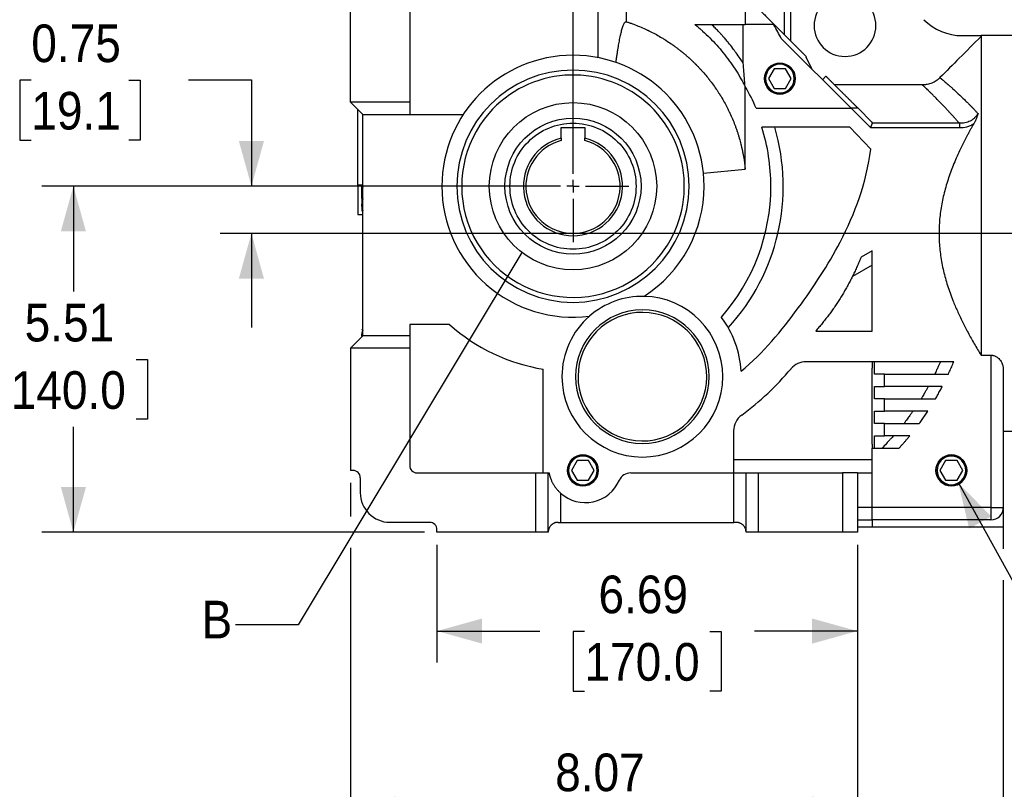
# Model space of a CAD drawing. Header units: inches. Extents: x 0 to 68, y 0 to 44.
# Tile 14 of 18: x 27.2 to 42.9, y 25.2 to 37.5. Entities that reach past the tile are written whole.
import ezdxf

# ---------------------------------------------------------------- set-up
doc = ezdxf.new("R2010")
doc.units = ezdxf.units.IN
doc.header["$LTSCALE"] = 4
doc.header["$MEASUREMENT"] = 0
doc.linetypes.add('SLD-Center', pattern=[0.75, 0.6, -0.05, 0.05, -0.05])
doc.linetypes.add('SLD-Solid', pattern=[0])
doc.layers.add('CENTER', color=40, linetype='SLD-Center')
doc.layers.add('DIMENSIONS', color=140, linetype='SLD-Solid', lineweight=25)
doc.layers.add('TEXT', color=140, linetype='SLD-Solid', lineweight=25)
doc.styles.add('SLDTEXTSTYLE0', font='GOTHIC.TTF', dxfattribs={"width": 0.913})
doc.styles.get("Standard").update_dxf_attribs({"font": 'GOTHIC.TTF'})
doc.dimstyles.new('SLDDIMSTYLE0', dxfattribs={"dimtxt": 0.6, "dimasz": 0.72, "dimexe": 0, "dimexo": 0.0625, "dimgap": 0.15, "dimtad": 0, "dimtih": 1, "dimtoh": 1, "dimrnd": 1e-09, "dimzin": 12, "dimdsep": 46, "dimtxsty": 'SLDTEXTSTYLE0', "dimsah": 1, "dimcen": 0.09, "dimadec": 0, "dimazin": 3, "dimtfac": 1, "dimtofl": 0, "dimtmove": 0, "dimatfit": 3, "dimfxl": 0, "dimfrac": 2, "dimtolj": 1, "dimtzin": 12, "dimarcsym": 0})
doc.dimstyles.new('SLDDIMSTYLE4', dxfattribs={"dimtxt": 0.6, "dimasz": 0.72, "dimexe": 0, "dimexo": 0.0625, "dimgap": 0.15, "dimtad": 0, "dimtih": 1, "dimtoh": 1, "dimrnd": 1e-09, "dimdsep": 46, "dimtxsty": 'SLDTEXTSTYLE0', "dimsah": 1, "dimcen": 0.09, "dimadec": 0, "dimazin": 2, "dimtfac": 1, "dimtmove": 0, "dimatfit": 0, "dimfxl": 0, "dimfrac": 2, "dimtolj": 1, "dimtzin": 12, "dimarcsym": 0})
doc.dimstyles.new('SLDDIMSTYLE5', dxfattribs={"dimtxt": 0.6, "dimasz": 0.72, "dimexe": 0, "dimexo": 0.0625, "dimgap": 0.15, "dimtad": 0, "dimtih": 1, "dimtoh": 1, "dimrnd": 1e-09, "dimzin": 12, "dimdsep": 46, "dimtxsty": 'SLDTEXTSTYLE0', "dimsah": 1, "dimcen": 0, "dimadec": 0, "dimazin": 3, "dimtfac": 1, "dimtofl": 0, "dimtmove": 0, "dimatfit": 3, "dimfxl": 0, "dimfrac": 2, "dimtolj": 1, "dimtzin": 12, "dimarcsym": 0})
doc.dimstyles.new('SLDDIMSTYLE6', dxfattribs={"dimtxt": 0.18, "dimasz": 0.72, "dimexe": 0, "dimexo": 0.0625, "dimgap": 0, "dimtad": 0, "dimtih": 1, "dimtoh": 1, "dimdec": 0, "dimrnd": 1e-09, "dimzin": 0, "dimdsep": 46, "dimtxsty": 'Standard', "dimblk1": 'NONE', "dimblk2": 'NONE', "dimsah": 1, "dimcen": 0.09, "dimadec": 0, "dimazin": 0, "dimtfac": 0.72, "dimtdec": 0, "dimtofl": 0, "dimtmove": 0, "dimatfit": 3, "dimldrblk": 'NONE', "dimfxl": 0, "dimfrac": 2, "dimtolj": 1, "dimtzin": 0, "dimarcsym": 0})

# ---------------------------------------------------------------- blocks, each defined once
blk = doc.blocks.new('_D_7')
at = {"layer": 'DIMENSIONS'}
for p, q in [((27.369, 36.534), (27.186, 36.534)), ((27.186, 36.534), (27.186, 35.581)), ((28.921, 36.534), (29.104, 36.534)), ((29.104, 36.534), (29.104, 35.581)), ((29.873, 36.538), (30.873, 36.538)), ((30.873, 36.538), (30.873, 34.845)), ((27.186, 35.581), (27.369, 35.581)), ((29.104, 35.581), (28.921, 35.581)), ((35.792, 34.845), (30.373, 34.845)), ((43.945, 34.094), (30.373, 34.094)), ((30.873, 34.094), (30.873, 32.594))]:
    blk.add_line(p, q, dxfattribs=at)
for points in [[(30.873, 34.845), (31.073, 35.565), (30.673, 35.565)], [(30.873, 34.094), (30.673, 33.374), (31.073, 33.374)]]:
    blk.add_solid(points, dxfattribs=at)
at = {"layer": 'DIMENSIONS', "char_height": 0.6, "attachment_point": 1, "style": 'SLDTEXTSTYLE0'}
for s, insert in [('0.75', (27.369, 37.422)), ('19.1', (27.369, 36.348))]:
    blk.add_mtext(s, dxfattribs=dict(at, insert=insert))
blk = doc.blocks.new('_D_8')
at = {"layer": 'DIMENSIONS'}
for p, q in [((35.792, 34.845), (27.539, 34.845)), ((28.039, 34.845), (28.039, 33.168)), ((27.041, 32.084), (26.859, 32.084)), ((26.859, 32.084), (26.859, 31.132)), ((29.036, 32.084), (29.219, 32.084)), ((29.219, 32.084), (29.219, 31.132)), ((26.859, 31.132), (27.041, 31.132)), ((29.219, 31.132), (29.036, 31.132)), ((28.039, 29.333), (28.039, 31.01)), ((33.626, 29.333), (27.539, 29.333))]:
    blk.add_line(p, q, dxfattribs=at)
for points in [[(28.039, 34.845), (27.839, 34.125), (28.239, 34.125)], [(28.039, 29.333), (28.239, 30.053), (27.839, 30.053)]]:
    blk.add_solid(points, dxfattribs=at)
at = {"layer": 'DIMENSIONS', "char_height": 0.6, "attachment_point": 1, "style": 'SLDTEXTSTYLE0'}
for s, insert in [('5.51', (27.263, 32.972)), ('140.0', (27.041, 31.898))]:
    blk.add_mtext(s, dxfattribs=dict(at, insert=insert))
blk = doc.blocks.new('_D_9')
at = {"layer": 'DIMENSIONS'}
for p, q in [((33.826, 29.133), (33.826, 27.258)), ((40.519, 29.133), (40.519, 27.258)), ((33.826, 27.758), (35.466, 27.758)), ((36.175, 27.753), (35.992, 27.753)), ((35.992, 27.753), (35.992, 26.801)), ((38.17, 27.753), (38.353, 27.753)), ((38.353, 27.753), (38.353, 26.801)), ((40.519, 27.758), (38.879, 27.758)), ((35.992, 26.801), (36.175, 26.801)), ((38.353, 26.801), (38.17, 26.801))]:
    blk.add_line(p, q, dxfattribs=at)
for points in [[(33.826, 27.758), (34.546, 27.558), (34.546, 27.958)], [(40.519, 27.758), (39.799, 27.958), (39.799, 27.558)]]:
    blk.add_solid(points, dxfattribs=at)
at = {"layer": 'DIMENSIONS', "char_height": 0.6, "attachment_point": 1, "style": 'SLDTEXTSTYLE0'}
for s, insert in [('6.69', (36.397, 28.642)), ('170.0', (36.175, 27.567))]:
    blk.add_mtext(s, dxfattribs=dict(at, insert=insert))
blk = doc.blocks.new('_D_10')
at = {"layer": 'DIMENSIONS'}
for p, q in [((32.448, 30.117), (32.448, 29.583)), ((32.448, 29.083), (32.448, 24.423)), ((40.519, 29.133), (40.519, 24.423)), ((32.448, 24.923), (34.777, 24.923)), ((40.519, 24.923), (38.19, 24.923)), ((35.486, 24.919), (35.303, 24.919)), ((35.303, 24.919), (35.303, 23.966)), ((37.481, 24.919), (37.664, 24.919)), ((37.664, 24.919), (37.664, 23.966)), ((35.303, 23.966), (35.486, 23.966)), ((37.664, 23.966), (37.481, 23.966))]:
    blk.add_line(p, q, dxfattribs=at)
for points in [[(32.448, 24.923), (33.168, 24.723), (33.168, 25.123)], [(40.519, 24.923), (39.799, 25.123), (39.799, 24.723)]]:
    blk.add_solid(points, dxfattribs=at)
at = {"layer": 'DIMENSIONS', "char_height": 0.6, "attachment_point": 1, "style": 'SLDTEXTSTYLE0'}
for s, insert in [('8.07', (35.708, 25.807)), ('205.0', (35.486, 24.733))]:
    blk.add_mtext(s, dxfattribs=dict(at, insert=insert))
blk = doc.blocks.new('_D_11')
at = {"layer": 'DIMENSIONS'}
for p, q in [((32.448, 30.117), (32.448, 29.583)), ((42.842, 29.527), (42.842, 29.07)), ((32.448, 29.083), (32.448, 22.024)), ((42.842, 28.57), (42.842, 22.024)), ((32.448, 22.524), (35.939, 22.524)), ((36.648, 22.519), (36.465, 22.519)), ((36.465, 22.519), (36.465, 21.567)), ((38.643, 22.519), (38.825, 22.519)), ((38.825, 22.519), (38.825, 21.567)), ((42.842, 22.524), (39.352, 22.524)), ((36.465, 21.567), (36.648, 21.567)), ((38.825, 21.567), (38.643, 21.567))]:
    blk.add_line(p, q, dxfattribs=at)
for points in [[(32.448, 22.524), (33.168, 22.324), (33.168, 22.724)], [(42.842, 22.524), (42.122, 22.724), (42.122, 22.324)]]:
    blk.add_solid(points, dxfattribs=at)
at = {"layer": 'DIMENSIONS', "char_height": 0.6, "attachment_point": 1, "style": 'SLDTEXTSTYLE0'}
for s, insert in [('10.39', (36.648, 23.408)), ('264.0', (36.648, 22.333))]:
    blk.add_mtext(s, dxfattribs=dict(at, insert=insert))
blk = doc.blocks.new('_D_14')
at = {"layer": 'DIMENSIONS'}
for p, q in [((42.126, 30.117), (44.934, 25.033)), ((44.934, 25.033), (45.809, 25.033))]:
    blk.add_line(p, q, dxfattribs=at)
blk.add_solid([(42.126, 30.117), (42.299, 29.39), (42.649, 29.584)], dxfattribs=at)
at = {"layer": 'DIMENSIONS', "char_height": 0.6, "attachment_point": 1, "style": 'SLDTEXTSTYLE0'}
for s, insert in [('PT1/4', (46.059, 25.799)), ('X9', (46.619, 24.847))]:
    blk.add_mtext(s, dxfattribs=dict(at, insert=insert))
blk = doc.blocks.new('_D_16')
at = {"layer": 'DIMENSIONS'}
for p, q in [((35.992, 35.045), (35.992, 41.329)), ((45.578, 37.544), (45.578, 41.329)), ((35.992, 40.829), (39.078, 40.829)), ((39.787, 40.824), (39.605, 40.824)), ((39.605, 40.824), (39.605, 39.872)), ((41.782, 40.824), (41.965, 40.824)), ((41.965, 40.824), (41.965, 39.872)), ((45.578, 40.829), (42.491, 40.829)), ((39.605, 39.872), (39.787, 39.872)), ((41.965, 39.872), (41.782, 39.872))]:
    blk.add_line(p, q, dxfattribs=at)
for points in [[(35.992, 40.829), (36.712, 40.629), (36.712, 41.029)], [(45.578, 40.829), (44.858, 41.029), (44.858, 40.629)]]:
    blk.add_solid(points, dxfattribs=at)
at = {"layer": 'DIMENSIONS', "char_height": 0.6, "attachment_point": 1, "style": 'SLDTEXTSTYLE0'}
for s, insert in [('9.59', (40.009, 41.713)), ('243.5', (39.787, 40.638))]:
    blk.add_mtext(s, dxfattribs=dict(at, insert=insert))
blk = doc.blocks.new('_D_17')
at = {"layer": 'DIMENSIONS'}
for p, q in [((32.448, 38.509), (32.448, 43.219)), ((45.578, 37.346), (45.578, 43.219)), ((32.448, 42.719), (37.307, 42.719)), ((38.016, 42.714), (37.833, 42.714)), ((37.833, 42.714), (37.833, 41.762)), ((40.011, 42.714), (40.194, 42.714)), ((40.194, 42.714), (40.194, 41.762)), ((45.578, 42.719), (40.72, 42.719)), ((37.833, 41.762), (38.016, 41.762)), ((40.194, 41.762), (40.011, 41.762))]:
    blk.add_line(p, q, dxfattribs=at)
for points in [[(32.448, 42.719), (33.168, 42.519), (33.168, 42.919)], [(45.578, 42.719), (44.858, 42.919), (44.858, 42.519)]]:
    blk.add_solid(points, dxfattribs=at)
at = {"layer": 'DIMENSIONS', "char_height": 0.6, "attachment_point": 1, "style": 'SLDTEXTSTYLE0'}
for s, insert in [('13.13', (38.016, 43.602)), ('333.5', (38.016, 42.528))]:
    blk.add_mtext(s, dxfattribs=dict(at, insert=insert))
blk = doc.blocks.new('SW_CENTERMARKSYMBOL_4')
at = {"layer": 'CENTER', "color": 0}
for p, q in [((0, 0.2), (0, 0.889)), ((-0.2, 0), (-0.889, 0)), ((0, 0), (-0.1, 0)), ((0, 0), (0, 0.1)), ((0, 0), (0, -0.1)), ((0, 0), (0.1, 0)), ((0.2, 0), (0.889, 0)), ((0, -0.2), (0, -0.889))]:
    blk.add_line(p, q, dxfattribs=at)
blk = doc.blocks.new('_NONE')

msp = doc.modelspace()

# ---------------------------------------------------------------- linework, layer by layer
for p, q in [((36.385, 38.112), (36.385, 36.894)), ((32.448, 36.183), (32.448, 37.915)), ((33.393, 37.915), (33.393, 36.183)), ((36.845, 37.465), (36.845, 37.885)), ((38.734, 37.822), (38.734, 37.42)), ((39.356, 37.857), (39.356, 37.26)), ((39.457, 37.158), (39.457, 37.857)), ((38.702, 36.801), (38.702, 37.42)), ((39.195, 37.42), (39.19, 37.415)), ((40.418, 36.086), (39.307, 37.197)), ((42.189, 37.244), (42.488, 37.244)), ((43.314, 37.244), (42.488, 37.244)), ((42.488, 37.244), (42.488, 37.232)), ((42.488, 37.232), (42.488, 32.153)), ((39.703, 36.903), (39.708, 36.908)), ((39.792, 36.713), (39.703, 36.903)), ((39.194, 36.716), (39.104, 36.559)), ((39.376, 36.716), (39.194, 36.716)), ((39.467, 36.559), (39.376, 36.716)), ((39.104, 36.559), (39.194, 36.401)), ((39.376, 36.401), (39.467, 36.559)), ((40.018, 36.598), (39.962, 36.542)), ((38.731, 36.435), (38.731, 36.434)), ((38.734, 35.117), (38.734, 36.434)), ((39.194, 36.401), (39.376, 36.401)), ((41.555, 36.459), (40.157, 36.459)), ((32.448, 36.183), (32.645, 35.986)), ((33.393, 36.183), (32.448, 36.183)), ((32.566, 34.864), (32.566, 36.065)), ((33.393, 36.183), (33.393, 35.986)), ((38.908, 36.086), (40.418, 36.086)), ((40.418, 36.086), (40.726, 35.778)), ((40.748, 35.868), (40.529, 36.086)), ((32.645, 35.986), (33.393, 35.986)), ((32.645, 32.463), (32.645, 35.986)), ((33.393, 35.986), (34.245, 35.986)), ((35.804, 35.782), (36.179, 35.782)), ((35.804, 35.611), (35.804, 35.782)), ((36.179, 35.782), (36.179, 35.611)), ((40.398, 35.785), (38.998, 35.785)), ((40.732, 35.434), (40.398, 35.785)), ((40.726, 35.778), (42.144, 35.778)), ((42.144, 35.848), (40.755, 35.848)), ((42.144, 35.848), (42.144, 35.778)), ((35.804, 35.611), (35.804, 35.571)), ((36.179, 35.571), (36.179, 35.611)), ((38.068, 35.051), (38.734, 35.117)), ((32.645, 34.864), (32.566, 34.864)), ((32.566, 34.864), (32.566, 34.392)), ((32.632, 34.845), (32.63, 34.841)), ((32.63, 34.648), (32.63, 34.841)), ((32.632, 34.845), (32.646, 34.845)), ((32.63, 34.648), (32.63, 34.454)), ((32.63, 34.648), (32.645, 34.648)), ((32.645, 34.648), (32.63, 34.648)), ((32.566, 34.392), (32.645, 34.392)), ((32.63, 34.454), (32.632, 34.451)), ((40.754, 33.817), (40.578, 33.714)), ((40.754, 32.537), (40.754, 33.817)), ((40.754, 33.589), (40.439, 33.406)), ((34.027, 32.64), (33.393, 32.64)), ((33.393, 32.64), (33.393, 32.463)), ((32.645, 32.463), (32.448, 32.266)), ((32.632, 32.561), (32.63, 32.558)), ((32.63, 32.558), (32.63, 32.558)), ((32.632, 32.561), (32.646, 32.561)), ((33.393, 32.463), (32.645, 32.463)), ((33.393, 32.463), (33.393, 32.266)), ((39.855, 32.537), (40.754, 32.537)), ((32.448, 32.266), (32.448, 30.317)), ((33.393, 32.266), (32.448, 32.266)), ((33.393, 32.266), (33.393, 30.396)), ((42.488, 32.153), (42.645, 32.153)), ((42.645, 32.153), (42.645, 29.727)), ((42.053, 32.049), (39.703, 32.049)), ((40.754, 32.049), (40.754, 31.946)), ((40.793, 31.852), (40.793, 32.049)), ((35.519, 30.278), (35.519, 31.93)), ((40.754, 31.341), (40.754, 31.946)), ((40.951, 31.852), (40.793, 31.852)), ((40.951, 31.656), (40.951, 31.852)), ((40.951, 31.852), (41.968, 31.852)), ((42.842, 31.925), (42.842, 29.727)), ((40.793, 31.459), (40.793, 31.656)), ((40.793, 31.656), (40.951, 31.656)), ((41.871, 31.656), (40.951, 31.656)), ((40.951, 31.459), (40.793, 31.459)), ((40.951, 31.262), (40.951, 31.459)), ((40.951, 31.459), (41.763, 31.459)), ((40.754, 30.736), (40.754, 31.341)), ((40.793, 31.065), (40.793, 31.262)), ((40.793, 31.262), (40.951, 31.262)), ((41.641, 31.262), (40.951, 31.262)), ((40.951, 31.065), (40.793, 31.065)), ((40.951, 30.868), (40.951, 31.065)), ((40.951, 31.065), (41.505, 31.065)), ((38.549, 30.946), (38.549, 30.278)), ((42.842, 30.945), (43.314, 30.945)), ((40.754, 30.736), (40.754, 30.671)), ((40.793, 30.671), (40.793, 30.868)), ((40.793, 30.868), (40.951, 30.868)), ((41.352, 30.868), (40.951, 30.868)), ((40.754, 30.278), (40.754, 30.671)), ((40.754, 30.671), (41.181, 30.671)), ((36.058, 30.475), (35.967, 30.317)), ((36.24, 30.475), (36.058, 30.475)), ((36.331, 30.317), (36.24, 30.475)), ((38.549, 30.493), (40.754, 30.493)), ((41.924, 30.475), (41.833, 30.317)), ((42.106, 30.475), (41.924, 30.475)), ((42.197, 30.317), (42.106, 30.475)), ((32.488, 30.317), (32.448, 30.317)), ((33.511, 30.278), (35.401, 30.278)), ((35.401, 29.333), (35.401, 30.278)), ((35.401, 30.278), (35.598, 30.278)), ((35.598, 29.333), (35.598, 30.278)), ((35.598, 30.278), (35.61, 30.278)), ((35.967, 30.317), (36.058, 30.16)), ((36.24, 30.16), (36.331, 30.317)), ((36.91, 30.278), (38.551, 30.278)), ((38.551, 29.49), (38.551, 30.278)), ((38.551, 30.278), (38.747, 30.278)), ((38.747, 29.333), (38.747, 30.278)), ((38.747, 30.278), (38.944, 30.278)), ((38.944, 29.333), (38.944, 30.278)), ((38.944, 30.278), (40.283, 30.278)), ((40.283, 30.278), (40.283, 29.333)), ((40.519, 30.278), (40.283, 30.278)), ((40.519, 30.278), (40.519, 29.333)), ((40.519, 30.278), (40.754, 30.278)), ((40.755, 29.727), (40.755, 30.278)), ((41.833, 30.317), (41.924, 30.16)), ((42.106, 30.16), (42.197, 30.317)), ((32.606, 30.199), (32.606, 29.963)), ((36.058, 30.16), (36.24, 30.16)), ((41.924, 30.16), (42.106, 30.16)), ((35.795, 29.956), (35.795, 29.49)), ((40.755, 29.727), (40.519, 29.727)), ((42.645, 29.727), (40.755, 29.727)), ((40.755, 29.53), (40.755, 29.727)), ((42.645, 29.727), (42.842, 29.727)), ((42.645, 29.727), (42.645, 29.53)), ((42.842, 29.727), (42.842, 29.412)), ((33.708, 29.49), (33.078, 29.49)), ((35.755, 29.49), (35.795, 29.49)), ((35.795, 29.49), (38.551, 29.49)), ((38.59, 29.49), (38.551, 29.49)), ((40.754, 29.53), (40.754, 29.412)), ((42.645, 29.53), (40.755, 29.53)), ((33.826, 29.333), (33.826, 29.372)), ((35.401, 29.333), (33.826, 29.333)), ((35.598, 29.333), (35.401, 29.333)), ((38.944, 29.333), (38.747, 29.333)), ((40.283, 29.333), (38.944, 29.333)), ((40.519, 29.333), (40.283, 29.333)), ((40.754, 29.412), (40.519, 29.412)), ((42.842, 29.412), (40.754, 29.412))]:
    msp.add_line(p, q)
for centre, radius in [((39.285, 36.559), 0.245), ((35.992, 34.845), 1.083), ((36.149, 30.317), 0.245), ((42.015, 30.317), 0.245)]:
    msp.add_circle(centre, radius)
for centre, radius, start, end in [((40.322, 37.404), 0.492, 0, 180), ((42.189, 38.11), 0.866, 224.9419, 270), ((40.322, 37.404), 0.492, 180, 0), ((35.992, 34.845), 2.087, 0, 180), ((35.992, 34.845), 1.85, 0, 180), ((39.285, 36.559), 0.246, 0, 180), ((39.285, 36.559), 0.228, 0, 180), ((35.992, 34.845), 1.772, 319.17, 139.17), ((39.285, 36.559), 0.246, 180, 0), ((39.285, 36.559), 0.228, 180, 0), ((35.992, 34.845), 3.169, 23.0654, 30.0875), ((35.992, 34.845), 1.772, 139.17, 319.17), ((35.992, 34.845), 3.346, 317.6415, 16.3201), ((35.992, 34.845), 3.15, 0, 17.3715), ((35.992, 34.845), 0.789, 103.7409, 270), ((35.992, 34.845), 0.789, 270, 76.2591), ((35.992, 34.845), 0.75, 104.4775, 75.5225), ((35.992, 34.845), 2.087, 180, 277.2224), ((35.992, 34.845), 1.85, 180, 0), ((35.992, 34.845), 2.087, 302.7776, 0), ((35.992, 34.845), 3.15, 318.5556, 0), ((37.096, 31.811), 1.28, 88.8585, 131.1415), ((37.096, 31.811), 1.28, 0, 88.8585), ((37.096, 31.811), 1.28, 131.1415, 180), ((37.096, 31.811), 1.063, 0, 180), ((37.096, 31.811), 1.024, 292.4483, 112.4483), ((37.096, 31.811), 1.575, 3.1112, 37.0552), ((35.992, 34.845), 2.953, 228.3025, 260.7931), ((37.096, 31.811), 1.024, 112.4483, 292.4483), ((39.703, 31.734), 0.315, 90, 140.0382), ((35.992, 34.845), 4.528, 306.3866, 320.0382), ((37.096, 31.811), 1.28, 180, 0), ((37.096, 31.811), 1.063, 180, 0), ((38.864, 30.946), 0.315, 126.3866, 180), ((36.149, 30.317), 0.246, 0, 180), ((36.149, 30.317), 0.228, 0, 180), ((42.015, 30.317), 0.246, 0, 180), ((42.015, 30.317), 0.228, 0, 180), ((32.488, 30.199), 0.118, 0, 90), ((33.511, 30.396), 0.118, 180, 270), ((36.149, 30.317), 0.246, 180, 0), ((36.149, 30.317), 0.228, 180, 0), ((36.91, 30.081), 0.197, 90, 156.4218), ((42.015, 30.317), 0.246, 180, 0), ((42.015, 30.317), 0.228, 180, 0), ((36.188, 30.396), 0.591, 228.1897, 336.4218), ((33.078, 29.963), 0.472, 180, 270), ((42.645, 29.727), 0.197, 270, 0), ((33.708, 29.372), 0.118, 0, 90)]:
    msp.add_arc(centre, radius, start, end)
for points, knots in [([(38.777, 37.839), (38.784, 37.832), (38.799, 37.817), (38.821, 37.794), (38.844, 37.772), (38.866, 37.75), (38.888, 37.727), (38.911, 37.705), (38.933, 37.683), (38.955, 37.661), (38.977, 37.639), (38.999, 37.617), (39.021, 37.595), (39.043, 37.573), (39.065, 37.551), (39.087, 37.529), (39.109, 37.507), (39.13, 37.485), (39.152, 37.464), (39.174, 37.442), (39.188, 37.427), (39.195, 37.42)], [0, 0, 0, 0, 0.053041, 0.105989, 0.158851, 0.211636, 0.264353, 0.317009, 0.369615, 0.422177, 0.474706, 0.527208, 0.579694, 0.632171, 0.684649, 0.737135, 0.789639, 0.842168, 0.894733, 0.94734, 1, 1, 1, 1]), ([(36.675, 36.816), (36.678, 36.84), (36.685, 36.886), (36.695, 36.952), (36.705, 37.011), (36.714, 37.065), (36.722, 37.112), (36.73, 37.158), (36.739, 37.203), (36.748, 37.248), (36.757, 37.287), (36.766, 37.324), (36.775, 37.358), (36.785, 37.389), (36.795, 37.415), (36.803, 37.434), (36.811, 37.446), (36.818, 37.455), (36.824, 37.461), (36.831, 37.465), (36.838, 37.467), (36.843, 37.466), (36.845, 37.465)], [0, 0, 0, 0, 0.105481, 0.202074, 0.289782, 0.368605, 0.438546, 0.499608, 0.571976, 0.63769, 0.696764, 0.749219, 0.803831, 0.850824, 0.89031, 0.922479, 0.940669, 0.95611, 0.969107, 0.980168, 0.990103, 1, 1, 1, 1]), ([(36.845, 37.465), (36.861, 37.46), (36.877, 37.454), (36.897, 37.448), (36.901, 37.446), (36.908, 37.444), (36.912, 37.442), (36.923, 37.438), (36.961, 37.425), (36.999, 37.41), (37.06, 37.385), (37.091, 37.372), (37.138, 37.351), (37.157, 37.342), (37.176, 37.333), (37.182, 37.33), (37.184, 37.329), (37.188, 37.327), (37.19, 37.326), (37.195, 37.324), (37.198, 37.322), (37.205, 37.319), (37.265, 37.29), (37.327, 37.257), (37.401, 37.213), (37.423, 37.2), (37.447, 37.185), (37.457, 37.179), (37.46, 37.176), (37.462, 37.175), (37.465, 37.173), (37.467, 37.172), (37.47, 37.17), (37.498, 37.152), (37.527, 37.133), (37.562, 37.109), (37.573, 37.102), (37.583, 37.094), (37.588, 37.091), (37.589, 37.091), (37.59, 37.089), (37.591, 37.089), (37.593, 37.087), (37.595, 37.086), (37.609, 37.076), (37.621, 37.067), (37.647, 37.048), (37.66, 37.038), (37.68, 37.022), (37.691, 37.015), (37.703, 37.005), (37.709, 37), (37.711, 36.998), (37.713, 36.997), (37.714, 36.996), (37.715, 36.995), (37.717, 36.994), (37.719, 36.992), (37.724, 36.988), (37.733, 36.981), (37.742, 36.973), (37.76, 36.959), (37.772, 36.948), (37.799, 36.926), (37.813, 36.913), (37.829, 36.899), (37.83, 36.898), (37.83, 36.897), (37.831, 36.897), (37.831, 36.897), (37.831, 36.897), (37.831, 36.897), (37.831, 36.897), (37.832, 36.896), (37.832, 36.896), (37.834, 36.894), (37.836, 36.892), (37.843, 36.886), (37.848, 36.881), (37.862, 36.869), (37.871, 36.86), (37.883, 36.849), (37.887, 36.845), (37.888, 36.844), (37.89, 36.842), (37.891, 36.842), (37.892, 36.84), (37.893, 36.839), (37.895, 36.838), (37.898, 36.835), (37.9, 36.833), (37.915, 36.818), (37.927, 36.807), (37.938, 36.796), (37.94, 36.794), (37.942, 36.792), (37.943, 36.791), (37.943, 36.79), (37.943, 36.79), (37.945, 36.789), (37.946, 36.788), (37.947, 36.786), (37.948, 36.785), (37.951, 36.783), (37.959, 36.775), (37.98, 36.753), (37.997, 36.735), (38.019, 36.711), (38.032, 36.697), (38.046, 36.682), (38.049, 36.678), (38.052, 36.675), (38.053, 36.674), (38.058, 36.668), (38.061, 36.665), (38.067, 36.658), (38.092, 36.629), (38.116, 36.6), (38.141, 36.57), (38.146, 36.564), (38.151, 36.557), (38.151, 36.556), (38.153, 36.555), (38.153, 36.554), (38.156, 36.551), (38.157, 36.549), (38.161, 36.544), (38.175, 36.526), (38.188, 36.509), (38.219, 36.468), (38.239, 36.44), (38.276, 36.387), (38.298, 36.354), (38.321, 36.318), (38.327, 36.309), (38.33, 36.304), (38.33, 36.302), (38.333, 36.299), (38.334, 36.297), (38.337, 36.291), (38.34, 36.287), (38.344, 36.28), (38.351, 36.269), (38.358, 36.258), (38.397, 36.191), (38.429, 36.133), (38.465, 36.061), (38.471, 36.047), (38.48, 36.029), (38.482, 36.026), (38.485, 36.018), (38.487, 36.014), (38.493, 36.002), (38.496, 35.994), (38.514, 35.955), (38.528, 35.924), (38.553, 35.862), (38.565, 35.831), (38.582, 35.785), (38.589, 35.765), (38.596, 35.746), (38.599, 35.739), (38.6, 35.735), (38.604, 35.723), (38.607, 35.715), (38.612, 35.698), (38.615, 35.69), (38.62, 35.674), (38.627, 35.65), (38.635, 35.626), (38.649, 35.577), (38.657, 35.545), (38.669, 35.497), (38.675, 35.473), (38.68, 35.449), (38.683, 35.437), (38.684, 35.433), (38.686, 35.425), (38.687, 35.421), (38.689, 35.408), (38.691, 35.4), (38.694, 35.383), (38.699, 35.358), (38.704, 35.333), (38.718, 35.25), (38.727, 35.183), (38.734, 35.117)], [0, 0, 0, 0, 0.015625, 0.015625, 0.019531, 0.019531, 0.023438, 0.023438, 0.03125, 0.0625, 0.0625, 0.09375, 0.09375, 0.109375, 0.113281, 0.113281, 0.115234, 0.115234, 0.117188, 0.117188, 0.121094, 0.121094, 0.125, 0.1875, 0.1875, 0.203125, 0.210938, 0.212891, 0.212891, 0.214844, 0.214844, 0.216797, 0.216797, 0.21875, 0.25, 0.25, 0.257813, 0.261719, 0.261719, 0.262695, 0.262695, 0.263672, 0.263672, 0.265625, 0.265625, 0.28125, 0.28125, 0.296875, 0.296875, 0.304688, 0.308594, 0.310547, 0.311523, 0.311523, 0.3125, 0.3125, 0.314453, 0.314453, 0.316406, 0.320313, 0.328125, 0.328125, 0.34375, 0.34375, 0.359375, 0.360352, 0.360596, 0.360596, 0.36084, 0.36084, 0.361328, 0.361328, 0.361816, 0.361816, 0.362305, 0.363281, 0.367188, 0.367188, 0.375, 0.375, 0.382813, 0.384766, 0.384766, 0.385742, 0.385742, 0.386719, 0.386719, 0.387695, 0.387695, 0.388672, 0.390625, 0.390625, 0.40625, 0.40625, 0.408203, 0.40918, 0.409668, 0.409668, 0.410156, 0.410156, 0.411133, 0.411133, 0.412109, 0.412109, 0.414063, 0.421875, 0.4375, 0.4375, 0.453125, 0.457031, 0.458984, 0.458984, 0.460938, 0.460938, 0.464844, 0.464844, 0.46875, 0.5, 0.5, 0.507813, 0.507813, 0.508789, 0.508789, 0.509766, 0.509766, 0.511719, 0.511719, 0.515625, 0.53125, 0.53125, 0.5625, 0.5625, 0.59375, 0.601563, 0.605469, 0.605469, 0.607422, 0.607422, 0.609375, 0.609375, 0.613281, 0.613281, 0.617188, 0.625, 0.625, 0.6875, 0.6875, 0.703125, 0.703125, 0.707031, 0.707031, 0.710938, 0.710938, 0.71875, 0.71875, 0.75, 0.75, 0.78125, 0.78125, 0.796875, 0.800781, 0.800781, 0.804688, 0.804688, 0.8125, 0.8125, 0.820313, 0.820313, 0.828125, 0.84375, 0.84375, 0.875, 0.875, 0.890625, 0.898438, 0.898438, 0.902344, 0.902344, 0.90625, 0.90625, 0.914063, 0.914063, 0.921875, 0.9375, 0.9375, 1, 1, 1, 1]), ([(37.934, 37.42), (37.952, 37.42), (37.988, 37.42), (38.042, 37.42), (38.096, 37.42), (38.15, 37.42), (38.203, 37.42), (38.257, 37.42), (38.31, 37.42), (38.364, 37.42), (38.417, 37.42), (38.47, 37.42), (38.523, 37.42), (38.576, 37.42), (38.629, 37.42), (38.681, 37.42), (38.716, 37.42), (38.734, 37.42)], [0, 0, 0, 0, 0.066331, 0.132696, 0.199098, 0.265539, 0.332024, 0.398556, 0.465138, 0.531774, 0.598466, 0.665219, 0.732035, 0.798918, 0.865871, 0.932897, 1, 1, 1, 1]), ([(37.934, 37.42), (37.941, 37.415), (37.947, 37.41), (37.955, 37.404), (37.957, 37.402), (37.96, 37.399), (37.961, 37.398), (37.963, 37.397), (37.963, 37.397), (37.964, 37.396), (37.964, 37.396), (37.964, 37.395), (37.965, 37.395), (37.965, 37.395), (37.965, 37.395), (37.97, 37.391), (37.975, 37.387), (37.982, 37.38), (37.985, 37.378), (37.989, 37.375), (37.99, 37.374), (37.993, 37.372), (37.994, 37.37), (38.006, 37.361), (38.016, 37.352), (38.031, 37.339), (38.036, 37.334), (38.046, 37.326), (38.05, 37.321), (38.095, 37.281), (38.133, 37.245), (38.246, 37.132), (38.317, 37.053), (38.417, 36.929), (38.449, 36.886), (38.512, 36.8), (38.542, 36.756), (38.6, 36.667), (38.628, 36.621), (38.668, 36.551), (38.681, 36.528), (38.697, 36.499), (38.7, 36.493), (38.705, 36.484), (38.706, 36.481), (38.709, 36.477), (38.71, 36.475), (38.711, 36.473), (38.711, 36.472), (38.712, 36.471), (38.712, 36.471), (38.712, 36.47), (38.713, 36.47), (38.718, 36.459), (38.724, 36.448), (38.731, 36.435)], [0, 0, 0, 0, 0.015625, 0.015625, 0.0234375, 0.0234375, 0.0273438, 0.0273438, 0.0292969, 0.0292969, 0.0302734, 0.0302734, 0.0307617, 0.0307617, 0.03125, 0.03125, 0.046875, 0.046875, 0.0546875, 0.0546875, 0.0585938, 0.0585938, 0.0625, 0.0625, 0.09375, 0.09375, 0.109375, 0.109375, 0.125, 0.125, 0.25, 0.25, 0.5, 0.5, 0.625, 0.625, 0.75, 0.75, 0.875, 0.875, 0.9375, 0.9375, 0.953125, 0.953125, 0.9609375, 0.9609375, 0.9648438, 0.9648438, 0.9667969, 0.9667969, 0.9677734, 0.9677734, 0.96875, 0.96875, 0.9990208, 0.9990208, 0.9990208, 0.9990208]), ([(38.702, 36.801), (38.698, 36.807), (38.682, 36.833), (38.645, 36.89), (38.594, 36.964), (38.532, 37.048), (38.489, 37.103), (38.459, 37.14), (38.447, 37.155), (38.429, 37.177), (38.405, 37.204), (38.376, 37.237), (38.341, 37.276), (38.3, 37.32), (38.252, 37.369), (38.218, 37.403), (38.199, 37.42)], [0, 0, 0, 0, 0.028862, 0.113611, 0.254141, 0.364629, 0.502371, 0.517296, 0.542319, 0.577439, 0.622656, 0.677972, 0.74338, 0.818858, 0.904417, 1, 1, 1, 1]), ([(39.195, 37.42), (39.185, 37.42), (39.165, 37.42), (39.135, 37.42), (39.105, 37.42), (39.076, 37.42), (39.048, 37.42), (39.02, 37.42), (38.993, 37.42), (38.955, 37.42), (38.908, 37.42), (38.85, 37.42), (38.792, 37.42), (38.753, 37.42), (38.734, 37.42)], [0, 0, 0, 0, 0.0675561, 0.1335017, 0.1979097, 0.2608604, 0.3224426, 0.3827542, 0.4419033, 0.5000086, 0.6264849, 0.7497528, 0.8754046, 1, 1, 1, 1]), ([(39.307, 37.197), (39.289, 37.232), (39.25, 37.305), (39.211, 37.378), (39.19, 37.415)], [0, 0, 0, 0, 0.48162, 1, 1, 1, 1]), ([(39.195, 37.42), (39.201, 37.415), (39.211, 37.404), (39.227, 37.389), (39.242, 37.374), (39.257, 37.358), (39.272, 37.344), (39.287, 37.329), (39.301, 37.315), (39.315, 37.301), (39.329, 37.287), (39.343, 37.273), (39.356, 37.26), (39.369, 37.247), (39.382, 37.234), (39.395, 37.221), (39.407, 37.209), (39.419, 37.197), (39.431, 37.185), (39.443, 37.173), (39.454, 37.162), (39.465, 37.15), (39.476, 37.139), (39.487, 37.129), (39.497, 37.118), (39.508, 37.108), (39.517, 37.098), (39.527, 37.089), (39.537, 37.079), (39.546, 37.07), (39.555, 37.061), (39.564, 37.052), (39.572, 37.044), (39.58, 37.036), (39.588, 37.028), (39.596, 37.02), (39.603, 37.012), (39.611, 37.005), (39.618, 36.998), (39.624, 36.991), (39.631, 36.985), (39.637, 36.979), (39.643, 36.973), (39.649, 36.967), (39.654, 36.961), (39.66, 36.956), (39.665, 36.951), (39.67, 36.946), (39.674, 36.942), (39.678, 36.937), (39.683, 36.933), (39.686, 36.929), (39.69, 36.926), (39.693, 36.923), (39.696, 36.919), (39.699, 36.917), (39.702, 36.914), (39.704, 36.912), (39.706, 36.91), (39.707, 36.908), (39.708, 36.908)], [0, 0, 0, 0, 0.017412, 0.034789, 0.052133, 0.069445, 0.086727, 0.10398, 0.121205, 0.138405, 0.15558, 0.172733, 0.189865, 0.206977, 0.224071, 0.241148, 0.258211, 0.27526, 0.292297, 0.309324, 0.326343, 0.343354, 0.36036, 0.377361, 0.394361, 0.41136, 0.428359, 0.445361, 0.462367, 0.479379, 0.496397, 0.513425, 0.530462, 0.547512, 0.564575, 0.581653, 0.598748, 0.61586, 0.632993, 0.650147, 0.667323, 0.684524, 0.701751, 0.719005, 0.736287, 0.753601, 0.770946, 0.788324, 0.805738, 0.823187, 0.840675, 0.858202, 0.875769, 0.893379, 0.911032, 0.92873, 0.946474, 0.964267, 0.982108, 1, 1, 1, 1]), ([(42.488, 37.232), (42.372, 37.116), (42.154, 36.897), (41.936, 36.678), (41.833, 36.575)], [0, 0, 0, 0, 0.529019, 1, 1, 1, 1]), ([(38.731, 36.434), (38.73, 36.449), (38.727, 36.481), (38.722, 36.543), (38.716, 36.619), (38.709, 36.71), (38.705, 36.771), (38.702, 36.801)], [0, 0, 0, 0, 0.128257, 0.255584, 0.507445, 0.75182, 1, 1, 1, 1]), ([(40.018, 36.598), (40.018, 36.597), (40.019, 36.597), (40.021, 36.595), (40.022, 36.594), (40.024, 36.591), (40.027, 36.589), (40.029, 36.587), (40.032, 36.584), (40.035, 36.581), (40.038, 36.577), (40.042, 36.574), (40.046, 36.57), (40.05, 36.566), (40.054, 36.561), (40.059, 36.557), (40.064, 36.552), (40.069, 36.547), (40.075, 36.541), (40.08, 36.535), (40.086, 36.529), (40.093, 36.523), (40.099, 36.517), (40.106, 36.51), (40.113, 36.503), (40.12, 36.495), (40.128, 36.488), (40.136, 36.48), (40.144, 36.472), (40.153, 36.463), (40.161, 36.454), (40.17, 36.446), (40.179, 36.436), (40.189, 36.427), (40.199, 36.417), (40.209, 36.407), (40.219, 36.397), (40.23, 36.386), (40.24, 36.375), (40.251, 36.364), (40.263, 36.353), (40.274, 36.341), (40.286, 36.329), (40.298, 36.317), (40.311, 36.305), (40.324, 36.292), (40.337, 36.279), (40.35, 36.266), (40.363, 36.252), (40.377, 36.239), (40.391, 36.225), (40.405, 36.21), (40.42, 36.196), (40.435, 36.181), (40.45, 36.166), (40.465, 36.151), (40.481, 36.135), (40.497, 36.119), (40.513, 36.103), (40.524, 36.092), (40.529, 36.086)], [0, 0, 0, 0, 0.0181144, 0.0361654, 0.0541546, 0.0720836, 0.089954, 0.1077675, 0.1255256, 0.1432301, 0.1608826, 0.1784849, 0.1960386, 0.2135454, 0.2310071, 0.2484254, 0.2658021, 0.2831391, 0.3004379, 0.3177005, 0.3349287, 0.3521243, 0.3692891, 0.386425, 0.4035337, 0.4206173, 0.4376774, 0.4547161, 0.4717352, 0.4887366, 0.5057221, 0.5226937, 0.5396533, 0.5566028, 0.5735441, 0.5904792, 0.6074098, 0.624338, 0.6412657, 0.6581948, 0.6751272, 0.6920648, 0.7090096, 0.7259635, 0.7429283, 0.759906, 0.7768985, 0.7939076, 0.8109353, 0.8279835, 0.8450541, 0.8621488, 0.8792696, 0.8964184, 0.9135969, 0.930807, 0.9480506, 0.9653294, 0.9826453, 1, 1, 1, 1]), ([(41.833, 36.575), (41.83, 36.572), (41.824, 36.565), (41.815, 36.557), (41.805, 36.548), (41.795, 36.54), (41.784, 36.532), (41.766, 36.52), (41.741, 36.505), (41.706, 36.488), (41.669, 36.475), (41.638, 36.467), (41.612, 36.463), (41.593, 36.46), (41.574, 36.459), (41.561, 36.459), (41.555, 36.459)], [0, 0, 0, 0, 0.041955, 0.083823, 0.125649, 0.16748, 0.209362, 0.251341, 0.375741, 0.500232, 0.62528, 0.75043, 0.812872, 0.87518, 0.937506, 1, 1, 1, 1]), ([(41.833, 36.575), (41.834, 36.574), (41.836, 36.573), (41.839, 36.57), (41.842, 36.568), (41.845, 36.565), (41.849, 36.562), (41.853, 36.558), (41.858, 36.555), (41.863, 36.551), (41.868, 36.547), (41.873, 36.542), (41.879, 36.537), (41.885, 36.532), (41.892, 36.527), (41.898, 36.521), (41.911, 36.51), (41.933, 36.492), (41.964, 36.465), (42, 36.433), (42.052, 36.387), (42.124, 36.32), (42.198, 36.25), (42.251, 36.197), (42.28, 36.168), (42.31, 36.137), (42.341, 36.106), (42.373, 36.072), (42.406, 36.038), (42.428, 36.014), (42.439, 36.002)], [0, 0, 0, 0, 0.0164227, 0.0328602, 0.049317, 0.0657974, 0.0823058, 0.0988463, 0.1154234, 0.1320412, 0.1487039, 0.1654157, 0.1821806, 0.1990028, 0.2158863, 0.2328351, 0.249853, 0.3107514, 0.3725473, 0.4353962, 0.4994451, 0.6220082, 0.7498302, 0.7841932, 0.8189965, 0.8542513, 0.8899686, 0.9261591, 0.962833, 1, 1, 1, 1]), ([(42.144, 35.848), (42.138, 35.854), (42.125, 35.868), (42.107, 35.889), (42.09, 35.908), (42.072, 35.928), (42.055, 35.947), (42.039, 35.965), (42.022, 35.983), (42.006, 36.001), (41.99, 36.018), (41.975, 36.035), (41.96, 36.051), (41.945, 36.067), (41.901, 36.114), (41.833, 36.185), (41.763, 36.256), (41.713, 36.306), (41.679, 36.34), (41.648, 36.369), (41.626, 36.391), (41.61, 36.406), (41.599, 36.417), (41.589, 36.426), (41.58, 36.435), (41.572, 36.443), (41.565, 36.449), (41.559, 36.454), (41.556, 36.457), (41.555, 36.459)], [0, 0, 0, 0, 0.020236, 0.040306, 0.060211, 0.079952, 0.099528, 0.118939, 0.138187, 0.157271, 0.176192, 0.19495, 0.213546, 0.23198, 0.250252, 0.378584, 0.500818, 0.56494, 0.627851, 0.689588, 0.750186, 0.782008, 0.813646, 0.845109, 0.876401, 0.90753, 0.938502, 0.969323, 1, 1, 1, 1]), ([(40.529, 36.086), (40.529, 36.086), (40.529, 36.086), (40.529, 36.086), (40.528, 36.086), (40.527, 36.086), (40.525, 36.086), (40.524, 36.086), (40.52, 36.086), (40.511, 36.086), (40.497, 36.086), (40.479, 36.086), (40.463, 36.086), (40.448, 36.086), (40.434, 36.086), (40.424, 36.086), (40.418, 36.086)], [0, 0, 0, 0, 0.027937, 0.056051, 0.084421, 0.113124, 0.142235, 0.171824, 0.201958, 0.3169, 0.445944, 0.573989, 0.723978, 0.794787, 0.886793, 1, 1, 1, 1]), ([(42.439, 36.002), (42.424, 35.976), (42.406, 35.953), (42.375, 35.923), (42.364, 35.914), (42.34, 35.897), (42.327, 35.89), (42.302, 35.877), (42.288, 35.871), (42.261, 35.861), (42.246, 35.858), (42.203, 35.849), (42.174, 35.847), (42.144, 35.848)], [0, 0, 0, 0, 0.25, 0.25, 0.375, 0.375, 0.5, 0.5, 0.625, 0.625, 0.75, 0.75, 1, 1, 1, 1]), ([(42.439, 36.002), (42.438, 35.997), (42.435, 35.987), (42.43, 35.973), (42.425, 35.959), (42.421, 35.946), (42.416, 35.934), (42.41, 35.918), (42.402, 35.9), (42.393, 35.88), (42.383, 35.861), (42.376, 35.848), (42.372, 35.842)], [0, 0, 0, 0, 0.090981, 0.178919, 0.263866, 0.345875, 0.425005, 0.501323, 0.63204, 0.758437, 0.880937, 1, 1, 1, 1]), ([(35.992, 33.841), (35.725, 33.841), (35.47, 33.946), (35.093, 34.323), (34.988, 34.578), (34.988, 35.111), (35.093, 35.366), (35.47, 35.743), (35.725, 35.849), (35.992, 35.849)], [0, 0, 0, 0, 0.25, 0.25, 0.5, 0.5, 0.75, 0.75, 1, 1, 1, 1]), ([(35.992, 35.849), (36.258, 35.849), (36.513, 35.743), (36.89, 35.366), (36.996, 35.111), (36.996, 34.578), (36.89, 34.323), (36.513, 33.946), (36.258, 33.841), (35.992, 33.841)], [0, 0, 0, 0, 0.25, 0.25, 0.5, 0.5, 0.75, 0.75, 1, 1, 1, 1]), ([(40.755, 35.848), (40.754, 35.847), (40.754, 35.845), (40.753, 35.842), (40.751, 35.839), (40.75, 35.836), (40.748, 35.832), (40.747, 35.828), (40.745, 35.823), (40.742, 35.817), (40.739, 35.809), (40.735, 35.8), (40.731, 35.789), (40.728, 35.782), (40.726, 35.778)], [0, 0, 0, 0, 0.055817, 0.113208, 0.172199, 0.232813, 0.29507, 0.358991, 0.424594, 0.491894, 0.613215, 0.749349, 0.853762, 1, 1, 1, 1]), ([(40.755, 35.848), (40.755, 35.848), (40.755, 35.85), (40.756, 35.852), (40.756, 35.854), (40.755, 35.856), (40.755, 35.858), (40.754, 35.861), (40.752, 35.863), (40.75, 35.865), (40.749, 35.867), (40.748, 35.868)], [0, 0, 0, 0, 0.09834, 0.199137, 0.302749, 0.409502, 0.519699, 0.633611, 0.751487, 0.87355, 1, 1, 1, 1]), ([(42.372, 35.842), (42.364, 35.827), (42.347, 35.798), (42.322, 35.754), (42.298, 35.71), (42.274, 35.666), (42.251, 35.623), (42.229, 35.58), (42.207, 35.537), (42.186, 35.494), (42.165, 35.451), (42.116, 35.347), (42.044, 35.182), (41.972, 34.987), (41.924, 34.83), (41.883, 34.672), (41.843, 34.471), (41.818, 34.227), (41.817, 33.982), (41.84, 33.737), (41.878, 33.537), (41.919, 33.379), (41.954, 33.262), (41.993, 33.144), (42.034, 33.037), (42.073, 32.941), (42.11, 32.857), (42.149, 32.772), (42.19, 32.686), (42.234, 32.599), (42.28, 32.512), (42.328, 32.424), (42.379, 32.334), (42.432, 32.244), (42.469, 32.184), (42.488, 32.153)], [0, 0, 0, 0, 0.0129753, 0.0258254, 0.0385525, 0.051159, 0.0636474, 0.0760202, 0.0882802, 0.1004303, 0.1124735, 0.1244127, 0.1884611, 0.2498757, 0.2820593, 0.3137299, 0.3749344, 0.4379255, 0.500271, 0.5618756, 0.6251566, 0.6553843, 0.6861254, 0.7179103, 0.7503173, 0.7733624, 0.7967638, 0.820552, 0.8447553, 0.8693996, 0.8945087, 0.9201045, 0.9462066, 0.972833, 1, 1, 1, 1]), ([(42.144, 35.778), (42.184, 35.778), (42.224, 35.783), (42.282, 35.799), (42.301, 35.806), (42.338, 35.822), (42.355, 35.831), (42.372, 35.842)], [0, 0, 0, 0, 0.5, 0.5, 0.75, 0.75, 1, 1, 1, 1]), ([(38.668, 31.896), (39.021, 32.189), (39.573, 32.862), (40.343, 34.027), (40.662, 34.903), (40.732, 35.434)], [0.0385532, 0.0385532, 0.0385532, 0.0385532, 0.3543265, 0.6398051, 1, 1, 1, 1]), ([(32.645, 34.838), (32.639, 34.807), (32.625, 34.746), (32.639, 34.685), (32.645, 34.655)], [0, 0, 0, 0, 0.5021707, 1, 1, 1, 1]), ([(32.645, 34.655), (32.639, 34.685), (32.625, 34.746), (32.639, 34.807), (32.645, 34.838)], [0, 0, 0, 0, 0.502171, 1, 1, 1, 1]), ([(32.645, 34.641), (32.639, 34.61), (32.625, 34.549), (32.639, 34.488), (32.645, 34.458)], [0, 0, 0, 0, 0.502171, 1, 1, 1, 1]), ([(32.645, 34.458), (32.639, 34.489), (32.625, 34.55), (32.639, 34.61), (32.645, 34.641)], [0, 0, 0, 0, 0.502171, 1, 1, 1, 1]), ([(32.646, 34.451), (32.645, 34.451), (32.643, 34.451), (32.64, 34.451), (32.638, 34.451), (32.635, 34.451), (32.633, 34.451), (32.632, 34.451), (32.633, 34.451), (32.635, 34.451), (32.64, 34.451), (32.644, 34.451), (32.646, 34.451)], [0, 0, 0, 0, 0.06553, 0.129129, 0.190835, 0.250689, 0.376891, 0.500138, 0.623002, 0.748991, 0.870648, 1, 1, 1, 1]), ([(40.578, 33.714), (40.573, 33.702), (40.563, 33.677), (40.547, 33.64), (40.531, 33.603), (40.515, 33.566), (40.499, 33.53), (40.482, 33.494), (40.465, 33.458), (40.447, 33.422), (40.429, 33.386), (40.411, 33.351), (40.393, 33.316), (40.374, 33.281), (40.355, 33.246), (40.336, 33.211), (40.316, 33.177), (40.296, 33.143), (40.276, 33.109), (40.255, 33.075), (40.234, 33.042), (40.213, 33.009), (40.191, 32.976), (40.169, 32.943), (40.147, 32.91), (40.124, 32.878), (40.102, 32.846), (40.078, 32.814), (40.055, 32.782), (40.031, 32.751), (40.007, 32.72), (39.982, 32.689), (39.958, 32.658), (39.933, 32.627), (39.907, 32.597), (39.881, 32.567), (39.864, 32.547), (39.855, 32.537)], [0, 0, 0, 0, 0.029052, 0.058047, 0.086987, 0.115876, 0.144715, 0.173507, 0.202255, 0.230961, 0.259628, 0.288259, 0.316855, 0.345421, 0.373958, 0.40247, 0.430958, 0.459426, 0.487876, 0.51631, 0.544733, 0.573145, 0.601551, 0.629952, 0.658352, 0.686752, 0.715157, 0.743568, 0.771988, 0.800419, 0.828866, 0.85733, 0.885813, 0.914319, 0.942851, 0.97141, 1, 1, 1, 1]), ([(32.645, 32.554), (32.637, 32.523), (32.627, 32.489), (32.633, 32.455), (32.634, 32.451)], [0, 0, 0, 0, 0.891785, 1, 1, 1, 1]), ([(32.634, 32.451), (32.633, 32.455), (32.628, 32.49), (32.637, 32.524), (32.645, 32.554)], [0, 0, 0, 0, 0.11572, 1, 1, 1, 1]), ([(42.645, 32.153), (42.647, 32.153), (42.652, 32.153), (42.659, 32.153), (42.666, 32.152), (42.673, 32.151), (42.68, 32.149), (42.686, 32.148), (42.699, 32.144), (42.715, 32.137), (42.735, 32.126), (42.754, 32.113), (42.775, 32.094), (42.797, 32.067), (42.817, 32.033), (42.829, 32.003), (42.836, 31.979), (42.839, 31.961), (42.842, 31.943), (42.842, 31.931), (42.842, 31.925)], [0, 0, 0, 0, 0.0176477, 0.0352859, 0.0529714, 0.0707609, 0.0887099, 0.1068726, 0.125301, 0.1864046, 0.2508606, 0.311763, 0.3758524, 0.5010208, 0.6230838, 0.7500914, 0.812697, 0.8750749, 0.9374381, 1, 1, 1, 1]), ([(41.84, 32.049), (41.838, 32.045), (41.833, 32.034), (41.822, 32.008), (41.804, 31.968), (41.779, 31.914), (41.761, 31.874), (41.751, 31.852)], [0, 0, 0, 0, 0.066147, 0.170457, 0.393936, 0.670449, 1, 1, 1, 1]), ([(41.968, 31.852), (41.974, 31.865), (41.985, 31.891), (42.003, 31.931), (42.02, 31.97), (42.037, 32.01), (42.048, 32.036), (42.053, 32.049)], [0, 0, 0, 0, 0.1991921, 0.3987725, 0.598757, 0.799161, 1, 1, 1, 1]), ([(41.648, 31.656), (41.646, 31.652), (41.64, 31.642), (41.626, 31.617), (41.609, 31.587), (41.59, 31.555), (41.567, 31.514), (41.548, 31.481), (41.535, 31.459)], [0, 0, 0, 0, 0.055672, 0.155286, 0.373709, 0.5066, 0.655279, 1, 1, 1, 1]), ([(41.763, 31.459), (41.769, 31.47), (41.781, 31.491), (41.8, 31.524), (41.818, 31.556), (41.836, 31.589), (41.854, 31.622), (41.865, 31.645), (41.871, 31.656)], [0, 0, 0, 0, 0.166221, 0.332605, 0.499164, 0.665909, 0.832851, 1, 1, 1, 1]), ([(41.404, 31.262), (41.402, 31.259), (41.395, 31.25), (41.378, 31.226), (41.357, 31.197), (41.334, 31.164), (41.303, 31.122), (41.278, 31.089), (41.261, 31.065)], [0, 0, 0, 0, 0.044973, 0.140409, 0.353875, 0.488007, 0.640404, 1, 1, 1, 1]), ([(41.505, 31.065), (41.513, 31.076), (41.528, 31.097), (41.551, 31.13), (41.574, 31.163), (41.597, 31.195), (41.619, 31.229), (41.634, 31.251), (41.641, 31.262)], [0, 0, 0, 0, 0.1665592, 0.333144, 0.4997674, 0.6664425, 0.8331823, 1, 1, 1, 1]), ([(41.094, 30.868), (41.086, 30.86), (41.067, 30.838), (41.038, 30.807), (41.008, 30.775), (40.968, 30.731), (40.936, 30.696), (40.913, 30.671)], [0, 0, 0, 0, 0.123922, 0.331893, 0.4673985, 0.6239178, 1, 1, 1, 1]), ([(41.181, 30.671), (41.191, 30.682), (41.211, 30.704), (41.24, 30.736), (41.268, 30.769), (41.297, 30.802), (41.325, 30.835), (41.343, 30.857), (41.352, 30.868)], [0, 0, 0, 0, 0.166995, 0.333838, 0.500545, 0.667131, 0.833611, 1, 1, 1, 1]), ([(35.61, 30.278), (35.611, 30.273), (35.613, 30.264), (35.616, 30.251), (35.619, 30.239), (35.623, 30.226), (35.626, 30.215), (35.63, 30.203), (35.638, 30.181), (35.651, 30.149), (35.673, 30.107), (35.697, 30.067), (35.72, 30.035), (35.739, 30.012), (35.753, 29.997), (35.767, 29.982), (35.781, 29.969), (35.79, 29.96), (35.795, 29.956)], [0, 0, 0, 0, 0.038903, 0.076713, 0.113431, 0.149058, 0.183595, 0.217041, 0.249398, 0.379493, 0.498847, 0.628756, 0.748564, 0.801988, 0.853807, 0.904056, 0.952773, 1, 1, 1, 1]), ([(35.755, 29.49), (35.753, 29.49), (35.749, 29.49), (35.742, 29.49), (35.736, 29.489), (35.729, 29.488), (35.722, 29.487), (35.716, 29.485), (35.709, 29.483), (35.703, 29.481), (35.697, 29.479), (35.69, 29.476), (35.677, 29.47), (35.656, 29.457), (35.635, 29.436), (35.618, 29.411), (35.608, 29.391), (35.603, 29.373), (35.6, 29.36), (35.598, 29.347), (35.598, 29.338), (35.598, 29.333)], [0, 0, 0, 0, 0.021254, 0.042718, 0.064426, 0.086413, 0.108711, 0.131351, 0.154362, 0.177774, 0.201612, 0.225903, 0.25067, 0.368023, 0.500447, 0.616051, 0.749676, 0.808388, 0.874542, 0.926744, 1, 1, 1, 1]), ([(38.747, 29.333), (38.747, 29.336), (38.747, 29.341), (38.747, 29.348), (38.746, 29.354), (38.745, 29.362), (38.743, 29.373), (38.737, 29.391), (38.727, 29.411), (38.711, 29.436), (38.689, 29.457), (38.667, 29.471), (38.65, 29.479), (38.638, 29.483), (38.626, 29.486), (38.614, 29.489), (38.602, 29.49), (38.594, 29.49), (38.59, 29.49)], [0, 0, 0, 0, 0.039288, 0.073298, 0.102031, 0.125487, 0.191636, 0.250358, 0.383982, 0.499596, 0.63202, 0.749383, 0.794415, 0.837914, 0.880039, 0.920965, 0.960884, 1, 1, 1, 1])]:
    msp.add_open_spline(points, degree=3, knots=knots)
for points in [[(38.728, 36.434), (38.729, 36.434), (38.73, 36.434), (38.731, 36.434)], [(38.734, 36.434), (38.733, 36.434), (38.732, 36.434), (38.731, 36.434)], [(40.755, 30.278), (40.755, 30.278), (40.755, 30.278), (40.754, 30.278)], [(40.519, 29.53), (40.589, 29.53), (40.672, 29.53), (40.755, 29.53)]]:
    msp.add_open_spline(points, degree=3)
at = {"layer": 'TEXT'}
msp.add_circle((35.992, 34.845), 1.332, dxfattribs=at)

# ---------------------------------------------------------------- block references
at = {"layer": 'CENTER'}
msp.add_blockref('SW_CENTERMARKSYMBOL_4', (35.992, 34.845), dxfattribs=at)

# ---------------------------------------------------------------- texts
at = {"layer": 'TEXT', "insert": (30.079, 28.241), "char_height": 0.6, "attachment_point": 1, "style": 'SLDTEXTSTYLE0'}
msp.add_mtext('B', dxfattribs=at)

# ---------------------------------------------------------------- dimensions: what is measured, and where the dimension line sits
at = {"layer": 'DIMENSIONS'}
for base, p1, p2, picture, middle in [((45.578, 42.719), (32.448, 38.309), (45.578, 37.146), '_D_17', (39.013, 42.719)), ((45.578, 40.829), (35.992, 34.845), (45.578, 37.344), '_D_16', (40.785, 40.829)), ((42.842, 22.524), (32.448, 30.317), (42.842, 29.727), '_D_11', (37.645, 22.524)), ((40.519, 27.758), (33.826, 29.333), (40.519, 29.333), '_D_9', (37.173, 27.758))]:
    dim = msp.add_linear_dim(base=base, p1=p1, p2=p2, dimstyle='SLDDIMSTYLE0', dxfattribs=at)
    dim.commit()
    dim.dimension.update_dxf_attribs({"geometry": picture, "text_midpoint": middle, "dimtype": 160})
for base, p1, p2, angle, dimstyle, picture, middle in [((30.873, 34.845), (44.145, 34.094), (35.992, 34.845), 90, 'SLDDIMSTYLE4', '_D_7', (30.873, 36.538)), ((28.039, 29.333), (35.992, 34.845), (33.826, 29.333), 90, 'SLDDIMSTYLE0', '_D_8', (28.039, 32.089)), ((40.519, 24.923), (32.448, 30.317), (40.519, 29.333), 0, 'SLDDIMSTYLE0', '_D_10', (36.484, 24.923))]:
    dim = msp.add_linear_dim(base=base, p1=p1, p2=p2, angle=angle, dimstyle=dimstyle, dxfattribs=at)
    dim.commit()
    dim.dimension.update_dxf_attribs({"geometry": picture, "text_midpoint": middle, "dimtype": 160})
dim = msp.add_radius_dim(center=(42.015, 30.317), mpoint=(42.126, 30.117), text='PT1/4\\PX9', dimstyle='SLDDIMSTYLE5', override={"dimpost": '<>'}, dxfattribs=at)
dim.commit()
dim.dimension.update_dxf_attribs({"geometry": '_D_14', "text_midpoint": (47.085, 25.033), "dimtype": 164})

# ---------------------------------------------------------------- leaders
at = {"layer": 'TEXT', "has_arrowhead": 0}
msp.add_leader([(35.179, 33.788), (31.617, 27.858), (30.617, 27.858)], dimstyle='SLDDIMSTYLE6', dxfattribs=at)

doc.saveas('drawing.dxf')
